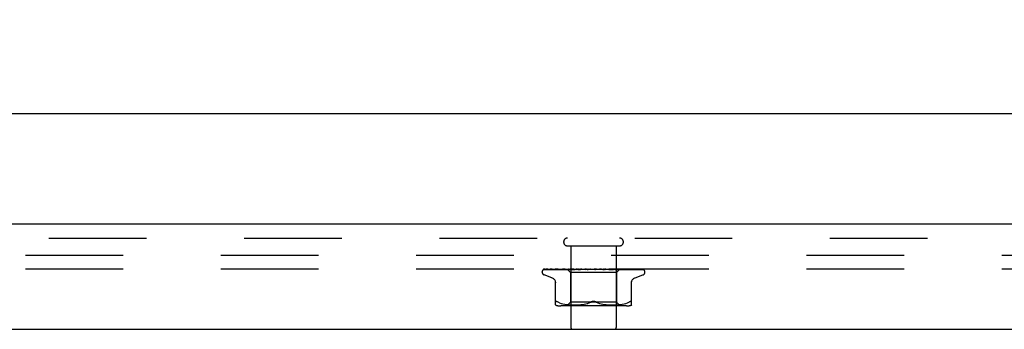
# Model space of a CAD drawing. Header units: inches. Extents: x 0 to 97.1, y 0 to 62.9.
# Tile 44 of 56: x 74.9 to 80.3, y 57.1 to 58.8. Entities that reach past the tile are written whole.
import ezdxf

# ---------------------------------------------------------------- set-up
doc = ezdxf.new("R2010")
doc.units = ezdxf.units.IN
doc.header["$LTSCALE"] = 5.342857
doc.header["$MEASUREMENT"] = 0
doc.linetypes.add('HIDDEN', pattern=[0.2, 0.1, -0.1])
doc.layers.get('0').update_dxf_attribs({"linetype": 'CONTINUOUS'})
for name, color, linetype in [('DEFAULT_2', 8, 'HIDDEN'), ('DIMENSIONS', 7, 'CONTINUOUS'), ('FRONT_COVER', 7, 'CONTINUOUS')]:
    doc.layers.add(name, color=color, linetype=linetype)
doc.styles.get("Standard").update_dxf_attribs({"font": 'arial.ttf'})
doc.dimstyles.new('DIMSTYLE_1', dxfattribs={"dimtxt": 0.428571, "dimasz": 0.571429, "dimexe": 0.09, "dimexo": 0.07, "dimgap": 0.0375, "dimtad": 0, "dimtih": 1, "dimtoh": 1, "dimzin": 4, "dimdsep": 46, "dimtxsty": 'Standard', "dimblk": '_FILLED', "dimblk1": '_FILLED', "dimblk2": '_FILLED', "dimcen": 0.09, "dimadec": 3, "dimazin": 1, "dimtfac": 1, "dimtdec": 3, "dimtofl": 0, "dimtmove": 0, "dimatfit": 3, "dimldrblk": '_FILLED', "dimfxl": 0, "dimtolj": 1, "dimtzin": 4, "dimarcsym": 0})

# ---------------------------------------------------------------- blocks, each defined once
blk = doc.blocks.new('_FILLED')
at = {"color": 0, "linetype": 'ByBlock'}
blk.add_solid([(0, 0), (-1, 0.2), (-1, -0.2)], dxfattribs=at)
blk = doc.blocks.new('*D1')
at = {"layer": 'DIMENSIONS', "color": 2, "linetype": 'Continuous'}
for p, q in [((69.6902, 57.7215), (69.6902, 58.7552)), ((93.6902, 57.7215), (93.6902, 58.7552)), ((69.6902, 58.2409), (80.7271, 58.2409)), ((93.6902, 58.2409), (82.6533, 58.2409))]:
    blk.add_line(p, q, dxfattribs=at)
at = {"layer": 'DIMENSIONS', "color": 2, "linetype": 'Continuous', "xscale": 0.5714285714, "yscale": 0.5714285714, "zscale": 0.5714285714, "rotation": 180}
blk.add_blockref('_FILLED', (69.6902, 58.2409), dxfattribs=at)
at = {"layer": 'DIMENSIONS', "color": 2, "linetype": 'Continuous', "xscale": 0.5714285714, "yscale": 0.5714285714, "zscale": 0.5714285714}
blk.add_blockref('_FILLED', (93.6902, 58.2409), dxfattribs=at)
at = {"layer": 'DIMENSIONS', "color": 2, "linetype": 'Continuous', "insert": (81.6902, 58.4552), "char_height": 0.42857, "width": 1.49761, "attachment_point": 2, "line_spacing_factor": 0.9}
blk.add_mtext('24.00', dxfattribs=at)

msp = doc.modelspace()

# ---------------------------------------------------------------- linework, layer by layer
at = {"layer": 'DEFAULT_2', "color": 8, "linetype": 'HIDDEN'}
for p, q in [((93.615219, 57.464453), (69.765219, 57.464453)), ((93.615219, 57.389453), (69.765219, 57.389453))]:
    msp.add_line(p, q, dxfattribs=at)
at = {"layer": 'FRONT_COVER', "color": 3, "linetype": 'Continuous'}
for p, q in [((93.680219, 57.634453), (69.700219, 57.634453)), ((69.570219, 57.059453), (93.810219, 57.059453))]:
    msp.add_line(p, q, dxfattribs=at)
at = {"layer": 'FRONT_COVER', "color": 8, "linetype": 'HIDDEN'}
for p, q in [((69.700219, 57.559453), (93.680219, 57.559453)), ((77.881553, 57.516453), (78.165553, 57.516453)), ((77.899553, 57.516453), (77.899553, 57.069453)), ((78.147553, 57.516453), (78.147553, 57.069453)), ((77.751921, 57.38681), (77.798079, 57.387484)), ((77.75252, 57.38681), (77.820602, 57.38781)), ((77.753345, 57.389453), (78.027893, 57.389453)), ((77.761147, 57.38681), (77.827658, 57.38781)), ((77.762922, 57.38681), (77.849071, 57.388119)), ((77.779406, 57.386771), (77.779869, 57.386811)), ((77.779864, 57.38681), (77.895932, 57.388667)), ((77.782751, 57.38681), (77.843177, 57.38781)), ((77.798462, 57.387484), (77.862668, 57.388412)), ((77.807308, 57.386805), (77.807402, 57.386811)), ((77.807398, 57.38681), (77.910656, 57.388667)), ((77.811521, 57.386873), (77.811243, 57.38681)), ((77.811294, 57.38681), (77.86438, 57.387811)), ((77.820887, 57.38781), (77.880713, 57.388666)), ((77.829651, 57.389453), (77.82399, 57.388833)), ((77.842757, 57.386811), (77.929472, 57.388667)), ((77.842892, 57.38682), (77.842762, 57.386811)), ((77.850051, 57.38759), (77.842901, 57.386821)), ((77.843177, 57.38781), (77.896181, 57.388667)), ((77.847524, 57.386811), (77.89135, 57.387811)), ((77.848487, 57.388119), (77.885983, 57.388667)), ((77.858239, 57.388438), (77.850051, 57.38759)), ((77.862787, 57.388412), (77.880764, 57.388666)), ((77.86438, 57.387811), (77.910992, 57.388667)), ((77.879301, 57.389453), (77.898303, 57.370452)), ((77.880765, 57.388666), (77.880689, 57.38869)), ((77.880713, 57.388666), (77.88074, 57.38869)), ((77.884675, 57.386812), (77.951711, 57.388668)), ((77.884929, 57.386828), (77.884678, 57.386812)), ((77.897463, 57.388027), (77.884935, 57.386828)), ((77.885983, 57.388666), (77.885801, 57.38869)), ((77.885831, 57.388666), (77.885953, 57.38869)), ((77.890143, 57.386812), (77.923124, 57.387812)), ((77.89135, 57.387811), (77.929886, 57.388667)), ((77.896182, 57.388666), (77.895892, 57.38869)), ((77.895933, 57.388666), (77.896139, 57.38869)), ((77.906282, 57.388845), (77.897463, 57.388027)), ((77.904735, 57.389453), (77.910597, 57.38869)), ((77.913012, 57.389453), (77.906282, 57.388845)), ((77.910993, 57.388666), (77.910597, 57.38869)), ((77.910656, 57.388666), (77.91093, 57.38869)), ((77.916048, 57.389453), (77.91093, 57.38869)), ((77.922363, 57.389453), (77.929385, 57.38869)), ((77.923124, 57.387812), (77.95219, 57.388668)), ((77.929886, 57.388667), (77.929385, 57.38869)), ((77.929472, 57.388668), (77.929791, 57.38869)), ((77.936194, 57.389453), (77.929791, 57.38869)), ((77.931924, 57.386832), (77.931659, 57.386815)), ((77.931664, 57.386815), (77.976598, 57.388671)), ((77.931952, 57.386834), (77.94574, 57.38807)), ((77.937656, 57.386817), (77.951701, 57.387491)), ((77.943647, 57.389453), (77.951576, 57.38869)), ((77.94574, 57.38807), (77.958656, 57.389209)), ((77.951817, 57.388672), (77.951576, 57.38869)), ((77.951701, 57.387491), (77.96521, 57.388125)), ((77.951712, 57.388668), (77.952041, 57.38869)), ((77.952189, 57.388669), (77.951817, 57.388672)), ((77.959497, 57.389453), (77.952041, 57.38869)), ((77.958656, 57.389209), (77.961465, 57.389453)), ((77.96521, 57.388125), (77.977136, 57.388672)), ((77.96782, 57.389453), (77.976368, 57.38869)), ((77.977136, 57.388672), (77.976368, 57.38869)), ((77.976598, 57.388671), (77.976876, 57.38869)), ((77.985115, 57.389453), (77.976876, 57.38869)), ((77.982185, 57.386834), (78.012122, 57.389453)), ((77.988655, 57.386859), (77.994054, 57.387527)), ((77.994007, 57.389453), (78.002866, 57.38869)), ((77.994054, 57.387527), (77.999341, 57.388159)), ((77.999341, 57.388159), (78.004083, 57.388704)), ((78.021262, 57.389453), (78.030111, 57.38869)), ((78.027081, 57.389453), (78.027457, 57.389259)), ((78.028882, 57.388669), (78.028762, 57.388779)), ((78.028966, 57.388593), (78.028882, 57.388669)), ((78.029014, 57.388551), (78.028966, 57.388593)), ((78.029128, 57.388452), (78.029068, 57.388504)), ((78.029832, 57.387914), (78.029847, 57.387903)), ((78.039543, 57.389453), (78.030648, 57.38869)), ((78.033748, 57.389453), (78.293589, 57.389453)), ((78.0486, 57.389453), (78.05712, 57.38869)), ((78.056737, 57.388678), (78.065105, 57.388133)), ((78.057316, 57.388675), (78.05712, 57.38869)), ((78.057316, 57.388675), (78.090538, 57.386819)), ((78.066385, 57.389453), (78.057642, 57.38869)), ((78.090339, 57.386834), (78.060479, 57.389453)), ((78.065105, 57.388133), (78.074552, 57.387498)), ((78.074552, 57.387498), (78.084335, 57.386825)), ((78.075032, 57.389453), (78.082915, 57.38869)), ((78.082723, 57.388669), (78.083404, 57.38869)), ((78.082723, 57.38867), (78.106635, 57.387814)), ((78.08323, 57.388669), (78.082915, 57.38869)), ((78.083231, 57.388669), (78.139471, 57.386813)), ((78.09168, 57.389453), (78.083404, 57.38869)), ((78.090548, 57.386819), (78.090348, 57.386833)), ((78.099604, 57.389453), (78.106565, 57.38869)), ((78.106447, 57.388667), (78.107002, 57.38869)), ((78.106447, 57.388668), (78.140402, 57.387812)), ((78.106894, 57.388667), (78.106565, 57.38869)), ((78.106635, 57.387814), (78.133719, 57.386814)), ((78.106894, 57.388668), (78.18412, 57.386811)), ((78.114512, 57.389453), (78.107002, 57.38869)), ((78.121608, 57.388444), (78.110262, 57.389453)), ((78.121427, 57.389453), (78.127214, 57.38869)), ((78.139192, 57.386831), (78.121608, 57.388444)), ((78.127137, 57.388667), (78.127585, 57.38869)), ((78.127137, 57.388667), (78.169905, 57.387811)), ((78.127513, 57.388667), (78.127214, 57.38869)), ((78.127514, 57.388667), (78.222933, 57.38681)), ((78.134057, 57.389453), (78.127585, 57.38869)), ((78.13948, 57.386813), (78.139198, 57.38683)), ((78.139713, 57.389453), (78.144117, 57.38869)), ((78.140402, 57.387812), (78.17898, 57.386811)), ((78.144065, 57.388666), (78.144407, 57.38869)), ((78.144065, 57.388667), (78.1941, 57.387811)), ((78.144359, 57.388666), (78.144117, 57.38869)), ((78.144359, 57.388667), (78.254522, 57.38681)), ((78.149607, 57.389453), (78.144407, 57.38869)), ((78.167044, 57.388693), (78.148803, 57.370452)), ((78.156626, 57.388666), (78.156862, 57.38869)), ((78.156828, 57.388666), (78.156662, 57.38869)), ((78.156828, 57.388667), (78.213235, 57.38781)), ((78.163466, 57.388843), (78.156928, 57.389453)), ((78.171953, 57.388024), (78.163466, 57.388843)), ((78.164369, 57.388666), (78.164498, 57.38869)), ((78.16437, 57.388666), (78.223883, 57.38781)), ((78.164472, 57.388666), (78.164396, 57.38869)), ((78.167765, 57.389453), (78.167017, 57.388666)), ((78.167017, 57.388666), (78.24986, 57.387484)), ((78.167023, 57.388672), (78.16704, 57.38869)), ((78.169905, 57.387811), (78.218582, 57.38681)), ((78.183905, 57.386825), (78.171953, 57.388024)), ((78.184116, 57.386812), (78.183913, 57.386825)), ((78.1941, 57.387811), (78.251114, 57.38681)), ((78.213235, 57.38781), (78.277752, 57.38681)), ((78.222886, 57.386815), (78.216247, 57.387585)), ((78.222928, 57.386811), (78.222895, 57.386814)), ((78.223315, 57.38781), (78.290594, 57.38681)), ((78.254764, 57.386792), (78.249311, 57.387566)), ((78.251115, 57.386811), (78.251345, 57.386793)), ((78.254517, 57.386811), (78.254628, 57.386806)), ((78.254628, 57.386806), (78.254773, 57.386792)), ((78.300288, 57.385135), (78.300233, 57.385188)), ((77.742302, 57.372956), (77.742302, 57.373786)), ((77.795561, 57.341902), (77.753269, 57.357295)), ((77.898303, 57.370452), (77.898303, 57.207429)), ((78.148803, 57.370452), (77.898303, 57.370452)), ((78.148803, 57.370452), (78.148803, 57.207429)), ((78.251544, 57.341902), (78.293836, 57.357295)), ((78.304803, 57.372956), (78.304803, 57.373786)), ((77.815219, 57.192945), (77.815219, 57.322167)), ((78.231886, 57.192945), (78.231886, 57.322167)), ((77.816746, 57.211274), (77.817817, 57.211671)), ((77.838265, 57.204758), (77.829802, 57.208364)), ((77.838235, 57.204768), (77.847124, 57.201693)), ((78.203145, 57.187429), (77.84396, 57.187429)), ((77.847076, 57.201708), (77.856482, 57.199184)), ((77.85643, 57.199197), (77.866038, 57.197182)), ((77.865987, 57.197191), (77.875574, 57.19567)), ((77.875524, 57.195677), (77.884943, 57.194566)), ((77.898302, 57.207429), (77.878303, 57.187429)), ((77.884888, 57.194572), (77.89387, 57.193802)), ((77.893788, 57.193807), (77.902521, 57.193318)), ((78.148803, 57.207429), (77.898303, 57.207429)), ((77.902406, 57.193324), (77.910902, 57.193033)), ((77.910758, 57.193036), (77.919213, 57.19295)), ((77.919043, 57.19295), (77.927639, 57.19303)), ((77.92745, 57.193026), (77.936227, 57.193317)), ((77.936028, 57.193309), (77.945113, 57.193821)), ((77.944918, 57.193807), (77.954211, 57.194605)), ((77.95403, 57.194587), (77.963524, 57.195713)), ((77.96337, 57.195692), (77.972915, 57.197215)), ((77.972795, 57.197193), (77.982295, 57.199178)), ((77.982212, 57.199159), (77.991519, 57.201654)), ((77.991471, 57.20164), (78.000388, 57.204725)), ((78.000367, 57.204717), (78.008969, 57.208364)), ((78.046738, 57.204717), (78.038136, 57.208364)), ((78.055586, 57.201654), (78.064893, 57.199159)), ((78.06481, 57.199178), (78.07431, 57.197193)), ((78.07419, 57.197215), (78.083735, 57.195692)), ((78.083581, 57.195713), (78.093075, 57.194587)), ((78.092895, 57.194605), (78.102187, 57.193807)), ((78.101992, 57.193821), (78.111077, 57.193309)), ((78.110878, 57.193317), (78.119655, 57.193026)), ((78.119466, 57.19303), (78.128062, 57.19295)), ((78.127892, 57.19295), (78.136347, 57.193036)), ((78.136203, 57.193033), (78.144699, 57.193324)), ((78.144584, 57.193318), (78.153317, 57.193807)), ((78.148803, 57.207429), (78.168802, 57.187429)), ((78.153235, 57.193802), (78.162217, 57.194572)), ((78.162162, 57.194566), (78.171581, 57.195677)), ((78.171531, 57.19567), (78.181118, 57.197191)), ((78.181067, 57.197182), (78.190675, 57.199197)), ((78.190623, 57.199184), (78.200029, 57.201708)), ((78.199981, 57.201693), (78.20887, 57.204768)), ((78.20884, 57.204758), (78.217303, 57.208364)), ((78.217303, 57.208364), (78.220061, 57.209626)), ((78.222501, 57.210598), (78.220061, 57.209626)), ((78.222501, 57.210598), (78.224606, 57.211274))]:
    msp.add_line(p, q, dxfattribs=at)
for points in [[(77.749195, 57.386119), (77.749527, 57.386283), (77.750048, 57.386488), (77.750642, 57.386657), (77.751284, 57.386768), (77.751925, 57.38681)], [(77.758997, 57.389453), (77.757373, 57.389073), (77.755741, 57.388637), (77.754203, 57.388172), (77.752751, 57.387678), (77.751376, 57.387146), (77.750077, 57.386566), (77.749201, 57.386122)], [(77.749691, 57.386053), (77.749656, 57.386027), (77.749599, 57.385987), (77.749642, 57.386015), (77.749794, 57.386106), (77.750067, 57.386247), (77.750448, 57.386412), (77.750928, 57.386574), (77.751483, 57.386707), (77.752084, 57.386789), (77.752523, 57.38681)], [(77.75578, 57.389453), (77.755558, 57.389373), (77.754884, 57.389111), (77.754239, 57.388831), (77.753626, 57.388539), (77.753045, 57.388237), (77.752497, 57.387932), (77.751985, 57.387628), (77.751508, 57.387328), (77.751071, 57.38704), (77.750675, 57.386766), (77.750327, 57.386519), (77.749691, 57.386053)], [(77.753339, 57.389453), (77.752371, 57.389083), (77.751499, 57.388686), (77.751363, 57.388618)], [(77.760025, 57.386667), (77.760233, 57.386714), (77.760716, 57.386786), (77.761152, 57.386811)], [(77.773912, 57.389453), (77.772185, 57.389173), (77.769898, 57.388774), (77.767675, 57.388356), (77.765521, 57.387923), (77.763432, 57.387473), (77.761416, 57.387007), (77.76003, 57.386666)], [(77.761735, 57.386682), (77.761665, 57.386645), (77.761523, 57.386574), (77.761495, 57.386561), (77.761592, 57.386598), (77.761826, 57.386669), (77.762188, 57.386746), (77.76266, 57.3868), (77.762922, 57.386811)], [(77.762231, 57.386953), (77.761903, 57.386773), (77.761735, 57.386682)], [(77.767488, 57.389453), (77.767234, 57.389364), (77.766555, 57.389108), (77.765901, 57.388836), (77.765276, 57.388554), (77.764678, 57.388267), (77.764111, 57.38798), (77.763578, 57.387698), (77.763081, 57.387427), (77.762231, 57.386953)], [(77.79773, 57.389453), (77.795788, 57.389206), (77.792854, 57.388816), (77.789941, 57.388408), (77.787058, 57.387986), (77.784205, 57.38755), (77.781387, 57.387099), (77.779413, 57.386771)], [(77.782378, 57.386803), (77.782301, 57.386776), (77.782243, 57.386757), (77.782312, 57.386772), (77.782517, 57.386799), (77.782749, 57.386811)], [(77.783675, 57.387387), (77.783189, 57.387156), (77.782787, 57.386972), (77.782485, 57.386844), (77.782378, 57.386803)], [(77.788377, 57.389453), (77.787861, 57.389269), (77.787049, 57.388952), (77.786276, 57.388621), (77.785544, 57.388288), (77.784862, 57.387964), (77.783675, 57.387387)], [(77.82399, 57.388833), (77.820469, 57.388429), (77.816934, 57.38801), (77.813389, 57.387577), (77.807317, 57.386806)], [(77.817691, 57.389453), (77.817044, 57.389214), (77.816167, 57.38886), (77.81534, 57.3885), (77.814575, 57.388154), (77.813861, 57.387826), (77.813196, 57.387526), (77.812595, 57.387266), (77.812066, 57.387055), (77.811649, 57.386911), (77.811521, 57.386873)], [(77.850907, 57.387953), (77.850222, 57.38765), (77.849577, 57.387381), (77.848979, 57.387156), (77.848456, 57.386987), (77.848028, 57.386879), (77.847713, 57.386827), (77.847521, 57.386811)], [(77.854367, 57.389453), (77.853911, 57.389278), (77.853122, 57.38895), (77.852357, 57.388613), (77.850907, 57.387953)], [(77.868543, 57.389453), (77.866195, 57.389228), (77.858239, 57.388438)], [(77.879374, 57.389453), (77.879653, 57.389261), (77.879966, 57.38907), (77.880311, 57.388879), (77.880689, 57.38869)], [(77.879676, 57.389453), (77.87999, 57.389179), (77.88025, 57.388964), (77.880459, 57.388804), (77.880611, 57.388704), (77.880705, 57.388666), (77.880713, 57.388666)], [(77.88031, 57.389453), (77.880517, 57.389179), (77.880667, 57.388964), (77.880759, 57.388804), (77.880794, 57.388704), (77.880771, 57.388666), (77.880765, 57.388666)], [(77.881114, 57.389453), (77.88097, 57.389261), (77.880859, 57.38907), (77.880783, 57.388879), (77.88074, 57.38869)], [(77.882845, 57.389453), (77.883538, 57.389261), (77.884261, 57.38907), (77.885016, 57.388879), (77.885801, 57.38869)], [(77.884241, 57.389453), (77.884651, 57.389179), (77.885013, 57.388964), (77.88533, 57.388804), (77.885595, 57.388704), (77.885802, 57.388666), (77.885831, 57.388666)], [(77.888001, 57.389453), (77.887439, 57.389261), (77.88691, 57.38907), (77.886415, 57.388879), (77.885953, 57.38869)], [(77.886122, 57.389453), (77.886214, 57.389179), (77.886247, 57.388964), (77.886221, 57.388804), (77.886137, 57.388704), (77.885983, 57.388666)], [(77.895502, 57.388753), (77.894021, 57.388045), (77.893291, 57.387713), (77.892572, 57.387414), (77.89189, 57.387167), (77.891261, 57.386983), (77.890711, 57.386869), (77.890262, 57.386819), (77.890134, 57.386813)], [(77.891402, 57.389453), (77.892483, 57.389261), (77.893592, 57.38907), (77.894728, 57.388879), (77.895892, 57.38869)], [(77.893842, 57.389453), (77.894333, 57.389179), (77.894783, 57.388964), (77.895196, 57.388804), (77.895564, 57.388704), (77.895877, 57.388666), (77.895933, 57.388666)], [(77.897061, 57.389453), (77.896252, 57.389103), (77.895502, 57.388753)], [(77.899788, 57.389453), (77.898828, 57.389261), (77.8979, 57.38907), (77.897004, 57.388879), (77.896139, 57.38869)], [(77.896901, 57.389453), (77.896875, 57.389179), (77.896791, 57.388964), (77.896646, 57.388804), (77.896446, 57.388704), (77.896182, 57.388666)], [(77.908131, 57.389453), (77.908685, 57.389179), (77.909207, 57.388964), (77.909702, 57.388804), (77.91016, 57.388704), (77.910567, 57.388666), (77.910656, 57.388666)], [(77.912257, 57.389453), (77.912114, 57.389179), (77.911915, 57.388964), (77.911658, 57.388804), (77.911349, 57.388704), (77.910993, 57.388666)], [(77.926591, 57.389453), (77.927192, 57.389178), (77.927768, 57.388962), (77.928321, 57.388804), (77.928844, 57.388706), (77.929334, 57.388667), (77.929472, 57.388668)], [(77.931636, 57.389453), (77.931381, 57.389179), (77.931075, 57.388964), (77.930714, 57.388804), (77.930308, 57.388704), (77.929886, 57.388667)], [(77.944198, 57.389453), (77.944021, 57.389368), (77.943415, 57.389061), (77.942822, 57.388744), (77.942225, 57.38842), (77.941612, 57.388097), (77.940973, 57.38778), (77.940302, 57.387482), (77.939614, 57.387221), (77.93891, 57.387011), (77.938238, 57.386876), (77.937638, 57.386817)], [(77.948556, 57.389453), (77.949175, 57.389179), (77.949783, 57.388964), (77.950386, 57.388804), (77.95097, 57.388704), (77.951519, 57.388666), (77.951712, 57.388668)], [(77.954337, 57.389453), (77.954008, 57.389198), (77.953641, 57.388993), (77.953233, 57.388835), (77.952789, 57.388728), (77.952319, 57.388674), (77.952189, 57.388669)], [(77.973231, 57.389453), (77.973849, 57.389179), (77.974468, 57.388964), (77.975093, 57.388804), (77.975709, 57.388704), (77.976302, 57.388666), (77.976598, 57.388671)], [(77.979539, 57.389453), (77.979092, 57.389179), (77.978608, 57.388964), (77.978082, 57.388804), (77.977528, 57.388704), (77.977136, 57.388672)], [(77.993979, 57.389453), (77.993822, 57.389358), (77.993438, 57.389112), (77.993072, 57.388865), (77.992698, 57.388609), (77.992305, 57.388345), (77.991885, 57.388076), (77.991419, 57.387804), (77.990894, 57.387535), (77.990312, 57.387285), (77.989669, 57.387069), (77.989001, 57.386912), (77.988569, 57.38685)], [(77.999725, 57.389453), (78.00032, 57.389179), (78.000927, 57.388964), (78.001551, 57.388804), (78.002178, 57.388704), (78.002792, 57.388666), (78.003398, 57.38869)], [(78.004083, 57.388704), (78.003479, 57.388666), (78.002866, 57.38869)], [(78.006332, 57.389453), (78.005812, 57.389179), (78.005264, 57.388964), (78.004683, 57.388804), (78.004083, 57.388704)], [(78.027457, 57.389259), (78.027631, 57.389179), (78.028204, 57.388964), (78.028805, 57.388804), (78.029419, 57.388704), (78.030032, 57.388666), (78.030648, 57.38869)], [(78.027457, 57.389259), (78.027868, 57.389058), (78.028315, 57.388826), (78.028741, 57.38859), (78.029148, 57.388351), (78.029537, 57.388108), (78.029832, 57.387914)], [(78.028762, 57.388779), (78.028705, 57.38883), (78.028621, 57.388904), (78.02851, 57.388999), (78.028363, 57.389117), (78.028193, 57.389246), (78.028014, 57.389372), (78.027893, 57.389453)], [(78.028853, 57.388691), (78.028891, 57.388661), (78.028975, 57.388588), (78.029108, 57.388471), (78.029292, 57.388316), (78.029531, 57.388128), (78.029832, 57.387914)], [(78.029354, 57.388265), (78.029271, 57.388332), (78.029196, 57.388394)], [(78.029847, 57.387903), (78.029771, 57.387955), (78.029651, 57.388039), (78.029543, 57.388119), (78.029444, 57.388194)], [(78.029847, 57.387903), (78.030176, 57.387696), (78.030585, 57.387475), (78.031052, 57.387264), (78.031572, 57.38708), (78.032143, 57.386935), (78.032739, 57.386843), (78.033331, 57.38681), (78.033918, 57.386834)], [(78.033748, 57.389453), (78.033173, 57.389179), (78.03258, 57.388964), (78.031965, 57.388804), (78.031342, 57.388704), (78.030726, 57.388666), (78.030111, 57.38869)], [(78.054309, 57.389453), (78.054795, 57.389179), (78.055313, 57.388964), (78.055869, 57.388804), (78.056449, 57.388704), (78.056737, 57.388678)], [(78.056737, 57.388678), (78.057038, 57.388666), (78.057642, 57.38869)], [(78.060795, 57.389453), (78.060186, 57.389179), (78.059571, 57.388964), (78.058943, 57.388804), (78.058319, 57.388704), (78.057713, 57.388666), (78.057316, 57.388675)], [(78.078992, 57.389026), (78.078483, 57.389314), (78.078225, 57.389453)], [(78.084375, 57.386823), (78.084228, 57.386834), (78.083592, 57.386922), (78.082926, 57.387081), (78.082263, 57.387301), (78.081637, 57.38756), (78.081049, 57.387844), (78.080502, 57.388139), (78.079986, 57.388436), (78.078992, 57.389026)], [(78.080425, 57.389453), (78.080829, 57.389179), (78.081274, 57.388964), (78.081765, 57.388804), (78.082289, 57.388704), (78.082723, 57.388669)], [(78.086496, 57.389453), (78.085875, 57.389179), (78.085259, 57.388964), (78.084642, 57.388804), (78.08404, 57.388704), (78.083466, 57.388666), (78.08323, 57.388669)], [(78.104485, 57.389453), (78.104793, 57.389179), (78.105148, 57.388964), (78.105557, 57.388804), (78.106007, 57.388704), (78.106447, 57.388667)], [(78.109923, 57.389453), (78.109312, 57.389179), (78.108717, 57.388964), (78.108133, 57.388804), (78.107574, 57.388704), (78.107053, 57.388666), (78.106894, 57.388667)], [(78.125621, 57.389453), (78.125821, 57.389179), (78.126074, 57.388964), (78.126385, 57.388804), (78.126744, 57.388704), (78.127137, 57.388667)], [(78.129587, 57.388152), (78.128235, 57.388832), (78.127567, 57.389159), (78.126924, 57.389453)], [(78.130227, 57.389453), (78.129649, 57.389179), (78.129097, 57.388964), (78.128568, 57.388804), (78.128072, 57.388704), (78.127622, 57.388666), (78.127513, 57.388667)], [(78.133731, 57.386814), (78.133621, 57.386819), (78.13307, 57.386881), (78.132423, 57.387018), (78.131717, 57.387233), (78.131002, 57.387505), (78.130285, 57.387818), (78.129587, 57.388152)], [(78.143067, 57.389453), (78.143152, 57.389179), (78.143294, 57.388964), (78.143496, 57.388804), (78.143752, 57.388704), (78.144065, 57.388666)], [(78.146676, 57.389453), (78.146151, 57.389179), (78.145663, 57.388964), (78.145206, 57.388804), (78.144792, 57.388704), (78.14443, 57.388666), (78.144359, 57.388666)], [(78.1538, 57.389453), (78.154564, 57.389261), (78.155296, 57.38907), (78.155995, 57.388879), (78.156662, 57.38869)], [(78.156194, 57.389453), (78.156161, 57.389179), (78.156187, 57.388964), (78.156273, 57.388804), (78.156415, 57.388704), (78.156626, 57.388666)], [(78.156627, 57.388667), (78.232887, 57.387485), (78.25463, 57.387141), (78.27541, 57.38681)], [(78.158675, 57.389453), (78.158223, 57.389179), (78.157815, 57.388964), (78.157448, 57.388804), (78.15713, 57.388704), (78.156869, 57.388666), (78.156828, 57.388666)], [(78.160602, 57.389453), (78.159711, 57.389261), (78.158791, 57.38907), (78.157841, 57.388879), (78.156862, 57.38869)], [(78.16318, 57.389453), (78.163534, 57.389261), (78.163855, 57.38907), (78.164143, 57.388879), (78.164396, 57.38869)], [(78.164527, 57.389453), (78.164377, 57.389179), (78.164285, 57.388964), (78.164252, 57.388804), (78.164277, 57.388704), (78.164369, 57.388666)], [(78.165791, 57.389453), (78.165427, 57.389179), (78.165115, 57.388964), (78.164851, 57.388804), (78.164641, 57.388704), (78.16449, 57.388666), (78.164472, 57.388666)], [(78.166643, 57.389453), (78.166155, 57.389261), (78.165635, 57.38907), (78.165082, 57.388879), (78.164498, 57.38869)], [(78.167513, 57.389453), (78.167445, 57.389261), (78.167344, 57.38907), (78.167209, 57.388879), (78.16704, 57.38869)], [(78.175462, 57.387932), (78.173871, 57.388668), (78.17305, 57.389038), (78.172204, 57.389392), (78.17205, 57.389453)], [(78.178982, 57.386812), (78.178659, 57.386838), (78.178194, 57.386921), (78.177614, 57.387078), (78.176949, 57.387307), (78.176222, 57.387598), (78.175462, 57.387932)], [(78.216247, 57.387585), (78.212397, 57.388017), (78.20858, 57.388434), (78.204797, 57.388838), (78.198798, 57.389453)], [(78.214079, 57.388569), (78.213282, 57.388915), (78.21245, 57.389254), (78.211918, 57.389453)], [(78.218584, 57.386811), (78.218582, 57.386811), (78.218494, 57.38682), (78.218267, 57.386861), (78.217906, 57.386956), (78.21743, 57.387115), (78.216861, 57.387334), (78.216233, 57.387599), (78.215553, 57.387901), (78.214079, 57.388569)], [(78.223883, 57.38781), (78.269476, 57.387141), (78.291786, 57.38681)], [(78.249311, 57.387566), (78.246099, 57.388001), (78.242877, 57.38842), (78.239648, 57.388826), (78.236418, 57.389215), (78.234363, 57.389453)], [(78.251318, 57.386799), (78.25128, 57.386809), (78.251082, 57.38687), (78.250756, 57.386991), (78.250313, 57.387175), (78.249777, 57.387415), (78.249178, 57.387692), (78.248515, 57.388004), (78.247786, 57.388341), (78.247, 57.388692), (78.246154, 57.389045), (78.245262, 57.389383), (78.245065, 57.389453)], [(78.24986, 57.387484), (78.296161, 57.38681), (78.296553, 57.386789), (78.296937, 57.386745), (78.297312, 57.386679), (78.297675, 57.386591), (78.298027, 57.386484), (78.298363, 57.38636), (78.298684, 57.38622), (78.298987, 57.386068), (78.299274, 57.385904), (78.299538, 57.385735), (78.299779, 57.385563), (78.299982, 57.385404), (78.300132, 57.385277), (78.300234, 57.385185), (78.300281, 57.385142), (78.300286, 57.385136)], [(78.27848, 57.386734), (78.276798, 57.387066), (78.274378, 57.387522), (78.271902, 57.387963), (78.269378, 57.388389), (78.266803, 57.3888), (78.264185, 57.389193), (78.262355, 57.389453)], [(78.274272, 57.387701), (78.273681, 57.387999), (78.273051, 57.388307), (78.272385, 57.388615), (78.271684, 57.388919), (78.270955, 57.38921), (78.270281, 57.389453)], [(78.276213, 57.386715), (78.276258, 57.386703), (78.276321, 57.386684), (78.27625, 57.386712), (78.276039, 57.386806), (78.275713, 57.386963), (78.2753, 57.387172), (78.274272, 57.387701)], [(78.275411, 57.386811), (78.275758, 57.386791), (78.276072, 57.386746), (78.276213, 57.386715)], [(78.277747, 57.386811), (78.278209, 57.386779), (78.278481, 57.386736)], [(78.293496, 57.386518), (78.292392, 57.386883), (78.290766, 57.387376), (78.289056, 57.387847), (78.287268, 57.388297), (78.285399, 57.388728), (78.283447, 57.389138), (78.281798, 57.389453)], [(78.291451, 57.387109), (78.290972, 57.387398), (78.290448, 57.387702), (78.289882, 57.388016), (78.289276, 57.388332), (78.288635, 57.388645), (78.287957, 57.388949), (78.287246, 57.389237), (78.286653, 57.389453)], [(78.290593, 57.38681), (78.291004, 57.38679), (78.291547, 57.386716), (78.29201, 57.386607), (78.292365, 57.386489), (78.292583, 57.386399), (78.292639, 57.386372)], [(78.292639, 57.386372), (78.292673, 57.386355), (78.292639, 57.386374), (78.292489, 57.386464), (78.292226, 57.386627), (78.291451, 57.387109)], [(78.291782, 57.38681), (78.292361, 57.386773), (78.29294, 57.386676), (78.293431, 57.386541), (78.293488, 57.386522)], [(78.30046, 57.385008), (78.299616, 57.385833), (78.298489, 57.3867), (78.29734, 57.387404), (78.296159, 57.388), (78.294926, 57.388525), (78.293615, 57.388996), (78.292094, 57.389453)], [(78.299942, 57.385472), (78.299821, 57.385589), (78.299682, 57.385719), (78.29953, 57.385859), (78.299366, 57.386008), (78.299189, 57.386163), (78.299001, 57.386324), (78.298801, 57.386491), (78.298589, 57.386661), (78.298366, 57.386835), (78.298132, 57.387011), (78.297888, 57.387189), (78.297633, 57.387368), (78.297369, 57.387547), (78.297095, 57.387725), (78.296811, 57.387903), (78.296517, 57.388079), (78.296213, 57.388253), (78.2959, 57.388425), (78.295577, 57.388594), (78.295244, 57.388759), (78.294903, 57.388919), (78.294554, 57.389074), (78.294196, 57.389223), (78.29383, 57.389366), (78.293592, 57.389453)], [(78.300233, 57.385188), (78.300121, 57.385298), (78.299942, 57.385472)], [(77.796028, 57.341732), (77.797946, 57.340955), (77.801206, 57.339245), (77.804242, 57.337123), (77.807004, 57.334611), (77.809438, 57.331754), (77.811484, 57.3286), (77.813108, 57.325213), (77.814282, 57.321658), (77.814986, 57.317995), (77.815219, 57.314324)], [(78.231886, 57.314324), (78.232119, 57.317995), (78.232823, 57.321658), (78.233997, 57.325213), (78.235621, 57.3286), (78.237667, 57.331754), (78.240101, 57.334611), (78.242863, 57.337123), (78.2459, 57.339245), (78.249159, 57.340955), (78.251077, 57.341732)], [(77.816746, 57.211274), (77.815933, 57.210598), (77.815406, 57.209626), (77.815219, 57.208364)], [(77.829802, 57.208364), (77.827044, 57.209626), (77.824605, 57.210598), (77.822499, 57.211274), (77.820681, 57.211671), (77.819127, 57.211805), (77.817817, 57.211671)], [(78.008969, 57.208364), (78.010226, 57.208943), (78.01155, 57.209486), (78.012946, 57.209997), (78.0144, 57.21046), (78.015898, 57.210864), (78.017429, 57.211203), (78.018984, 57.211467), (78.020538, 57.211657), (78.022059, 57.211768), (78.023553, 57.211802)], [(78.023553, 57.211802), (78.021166, 57.211715), (78.018727, 57.21143), (78.016251, 57.210946), (78.013775, 57.21027), (78.011342, 57.20941), (78.008969, 57.208364)], [(78.038136, 57.208364), (78.03576, 57.209411), (78.033325, 57.210271), (78.030849, 57.210947), (78.028373, 57.211431), (78.025936, 57.211715), (78.023553, 57.211802)], [(78.023553, 57.211802), (78.025461, 57.211744), (78.027383, 57.211568), (78.029319, 57.211269), (78.03123, 57.210859), (78.033085, 57.210345), (78.034866, 57.209746), (78.036549, 57.209089), (78.038136, 57.208364)], [(78.038136, 57.208364), (78.046717, 57.204725), (78.055634, 57.20164)], [(78.231886, 57.208364), (78.231699, 57.209626), (78.231172, 57.210598), (78.230359, 57.211274), (78.229288, 57.211671), (78.227978, 57.211805), (78.226424, 57.211671), (78.224606, 57.211274)]]:
    msp.add_lwpolyline(points, dxfattribs=at)
for centre, radius, start, end in [((77.881553, 57.537953), 0.0215, 90, 270.000001), ((78.165553, 57.537953), 0.0215, 269.999999, 90), ((77.758969, 57.373786), 0.016667, 117.148769, 180), ((78.288136, 57.373786), 0.016667, 0, 42.235341), ((77.758969, 57.372956), 0.016667, 180, 250), ((78.288136, 57.372956), 0.016667, 290, 360), ((77.84396, 57.265007), 0.077578, 247.923935, 270), ((78.203145, 57.265007), 0.077578, 270, 292.076065), ((77.909553, 57.069453), 0.01, 180, 270.000003), ((78.137553, 57.069453), 0.01, 269.999997, 360)]:
    msp.add_arc(centre, radius, start, end, dxfattribs=at)

# ---------------------------------------------------------------- dimensions: what is measured, and where the dimension line sits
at = {"layer": 'DIMENSIONS', "color": 2, "linetype": 'Continuous'}
dim = msp.add_linear_dim(base=(93.690219, 58.240878), p1=(69.690219, 57.651453), p2=(93.690219, 57.651453), dimstyle='DIMSTYLE_1', dxfattribs=at)
dim.commit()
dim.dimension.update_dxf_attribs({"geometry": '*D1', "text_midpoint": (81.684529, 58.238488), "dimtype": 160})

doc.saveas('drawing.dxf')
